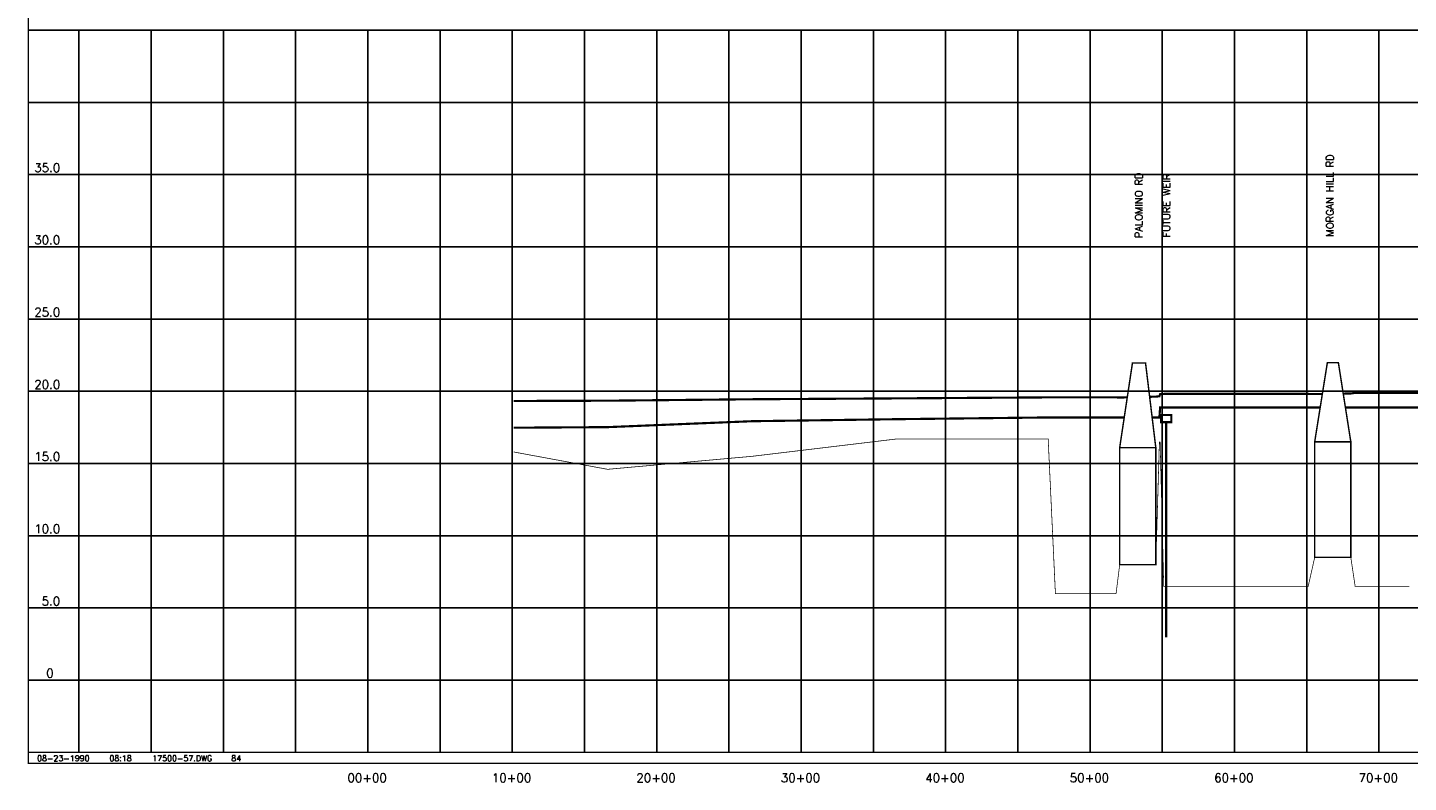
# Model space of a CAD drawing. Extents: x 228602 to 245337, y 806123 to 816798.
# Tile 1 of 4: x 228602 to 238160, y 806250 to 811475. Entities that reach past the tile are written whole.
import ezdxf
from ezdxf.enums import TextEntityAlignment as Align

# ---------------------------------------------------------------- set-up
doc = ezdxf.new("R2010")
doc.units = 0
doc.header["$LTSCALE"] = 800
doc.linetypes.add('DASHED', pattern=[0])
doc.layers.get('0').update_dxf_attribs({"linetype": 'CONTINUOUS'})
for name, color, linetype in [('BORDER', 1, 'CONTINUOUS'), ('FLOOD1', 15, 'CONTINUOUS'), ('FLOOD3', 15, 'CONTINUOUS'), ('GRID', 2, 'CONTINUOUS'), ('PRSTRUCT', 13, 'CONTINUOUS'), ('SPROF', 11, 'DASHED'), ('TEXT', 7, 'CONTINUOUS')]:
    doc.layers.add(name, color=color, linetype=linetype)
doc.styles.get("Standard").update_dxf_attribs({"font": 'ROMANT'})

# ---------------------------------------------------------------- blocks, each defined once
blk = doc.blocks.new('PRWEIR')
at = {"layer": 'PRSTRUCT', "color": 0, "const_width": 15}
blk.add_lwpolyline([(-35, 0), (-35, 50), (35, 50), (35, 0)], close=True, dxfattribs=at)
blk.add_lwpolyline([(0, 0), (0, -1490)], dxfattribs=at)
blk = doc.blocks.new('LOGON')
at = {"color": 0}
blk.add_attdef('DATE', text='', height=1, dxfattribs=at).set_placement((-1.87, 1.76), align=Align.RIGHT)
for tag, p in [('TIME', (1.56, 1.76)), ('DRAWING', (8.97, 1.76)), ('OPERATOR', (22.66, 1.76))]:
    blk.add_attdef(tag, p, '', height=1, dxfattribs=at)

msp = doc.modelspace()

# ---------------------------------------------------------------- linework, layer by layer
at = {"layer": 'BORDER', "color": 0, "const_width": 10}
msp.add_lwpolyline([(228606.9, 806382.6), (245306.9, 806382.6), (245306.9, 816792.6), (228606.9, 816792.6)], close=True, dxfattribs=at)
for points in [[(228606.9, 811457.6), (245306.9, 811457.6)], [(228606.9, 806457.6), (245331.9, 806457.6)]]:
    msp.add_lwpolyline(points, dxfattribs=at)
at = {"layer": 'FLOOD1', "color": 0, "const_width": 15}
for points in [[(236386.6, 808776.6), (236411.9, 808776.6), (236436.9, 808776.6), (236441.9, 808845.6), (236466.9, 808845.6), (237466.9, 808845.6), (237511.9, 808845.6), (237549.9, 808845.6)], [(237724.5, 808845.6), (237761.9, 808845.6), (237791.9, 808845.6), (238166.9, 808845.6), (238766.9, 808845.6)], [(231966.9, 808705.6), (232616.9, 808709.6), (233616.9, 808750.6), (234616.9, 808764.6), (235666.9, 808776.6), (235716.9, 808776.6), (236136.9, 808776.6), (236161.9, 808776.6), (236193.4, 808776.6)]]:
    msp.add_lwpolyline(points, dxfattribs=at)
at = {"layer": 'FLOOD3', "color": 0, "const_width": 15}
for points in [[(236369.3, 808919.6), (236411.9, 808920.6), (236436.9, 808923.6), (236441.9, 808937.6), (236466.9, 808939.6), (237466.9, 808939.6), (237511.9, 808938.6), (237564.9, 808939.4)], [(237709.4, 808941.7), (237761.9, 808942.6), (237791.9, 808946.6), (238166.9, 808946.6), (238766.9, 808946.6)], [(231966.9, 808890.6), (232616.9, 808892.6), (233616.9, 808902.6), (234616.9, 808908.6), (235666.9, 808915.6), (235716.9, 808915.6), (236136.9, 808915.6), (236161.9, 808914.6), (236214.4, 808915.8)]]:
    msp.add_lwpolyline(points, dxfattribs=at)
at = {"layer": 'GRID', "color": 0}
for points in [[(228956.9, 806457.6), (228956.9, 811457.6)], [(229456.9, 806457.6), (229456.9, 811457.6)], [(229956.9, 806457.6), (229956.9, 811457.6)], [(230456.9, 806457.6), (230456.9, 811457.6)], [(230956.9, 806457.6), (230956.9, 811457.6)], [(231456.9, 806457.6), (231456.9, 811457.6)], [(231956.9, 806457.6), (231956.9, 811457.6)], [(232456.9, 806457.6), (232456.9, 811457.6)], [(232956.9, 806457.6), (232956.9, 811457.6)], [(233456.9, 806457.6), (233456.9, 811457.6)], [(233956.9, 806457.6), (233956.9, 811457.6)], [(234456.9, 806457.6), (234456.9, 811457.6)], [(234956.9, 806457.6), (234956.9, 811457.6)], [(235456.9, 806457.6), (235456.9, 811457.6)], [(235956.9, 806457.6), (235956.9, 811457.6)], [(236456.9, 806457.6), (236456.9, 811457.6)], [(236956.9, 806457.6), (236956.9, 811457.6)], [(237456.9, 806457.6), (237456.9, 811457.6)], [(237956.9, 806457.6), (237956.9, 811457.6)], [(228606.9, 810957.6), (245306.9, 810957.6)], [(228606.9, 810457.6), (245306.9, 810457.6)], [(228606.9, 809957.6), (245306.9, 809957.6)], [(228606.9, 809457.6), (245306.9, 809457.6)], [(228606.9, 808957.6), (245306.9, 808957.6)], [(228606.9, 808457.6), (245306.9, 808457.6)], [(228606.9, 807957.6), (245306.9, 807957.6)], [(228606.9, 807457.6), (245306.9, 807457.6)], [(228606.9, 806957.6), (245306.9, 806957.6)]]:
    msp.add_lwpolyline(points, dxfattribs=at)
at = {"layer": 'PRSTRUCT', "color": 0, "const_width": 10}
for points in [[(236161.9, 808567.6), (236250.3, 809153.8), (236340.9, 809153.8), (236411.9, 808567.6)], [(237511.9, 808607.6), (237599.5, 809156.2), (237675.8, 809156.2), (237761.9, 808607.6)], [(236411.9, 807757.6), (236161.9, 807757.6), (236161.9, 808567.6), (236411.9, 808567.6)], [(237761.9, 808607.6), (237761.9, 807807.6), (237511.9, 807807.6), (237511.9, 808607.6)]]:
    msp.add_lwpolyline(points, close=True, dxfattribs=at)
at = {"layer": 'SPROF', "color": 0, "const_width": 5}
msp.add_lwpolyline([(231966.9, 808537.6), (232616.9, 808417.6), (233616.9, 808507.6), (234616.9, 808627.6), (235666.9, 808627.6), (235716.9, 807557.6), (236136.9, 807557.6), (236161.9, 807757.6), (236411.9, 807757.6), (236436.9, 808607.6), (236441.9, 808607.6), (236466.9, 807607.6), (237466.9, 807607.6), (237511.9, 807807.6), (237761.9, 807807.6), (237791.9, 807607.6), (238166.9, 807607.6)], dxfattribs=at)

# ---------------------------------------------------------------- block references
at = {"layer": 'PRSTRUCT', "color": 0}
msp.add_blockref('PRWEIR', (236484.2, 808743.8), dxfattribs=at)
at = {"layer": 'TEXT', "color": 0, "xscale": 40, "yscale": 40, "zscale": 40}
msp.add_blockref('LOGON', (229105.6, 806326.8), dxfattribs=at).add_auto_attribs({'DATE': '08-23-1990', 'TIME': '08:18', 'OPERATOR': '84', 'DRAWING': '17500-57.DWG'})

# ---------------------------------------------------------------- texts
at = {"layer": 'TEXT', "color": 0}
for s, height, rotation, p in [('MORGAN HILL RD', 50, 90, (237642.4, 810028.7)), ('35.0', 60, 0.00005, (228647.9, 810475.3)), ('PALOMINO RD', 50, 90, (236318.8, 810018.3)), ('FUTURE WEIR', 50, 90, (236512.4, 810024)), ('30.0', 60, 0.00005, (228647.9, 809975.3)), ('25.0', 60, 0.00005, (228647.9, 809475.3)), ('20.0', 60, 0.00005, (228647.9, 808975.3)), ('15.0', 60, 0.00005, (228647.9, 808475.3)), ('10.0', 60, 0.00005, (228647.9, 807975.3)), ('5.0', 60, 0.00005, (228698.9, 807475.3)), ('0', 60, 0.00005, (228730.6, 806975.9))]:
    msp.add_text(s, height=height, rotation=rotation, dxfattribs=at).set_placement(p)
for s, p in [('00+00', (230952.3, 806251.4)), ('10+00', (231952.3, 806251.4)), ('20+00', (232952.3, 806251.4)), ('30+00', (233952.3, 806251.4)), ('40+00', (234952.3, 806251.4)), ('50+00', (235952.3, 806251.4)), ('60+00', (236952.3, 806251.4)), ('70+00', (237952.3, 806251.4))]:
    msp.add_text(s, height=60, dxfattribs=at).set_placement(p, align=Align.CENTER)

doc.saveas('drawing.dxf')
